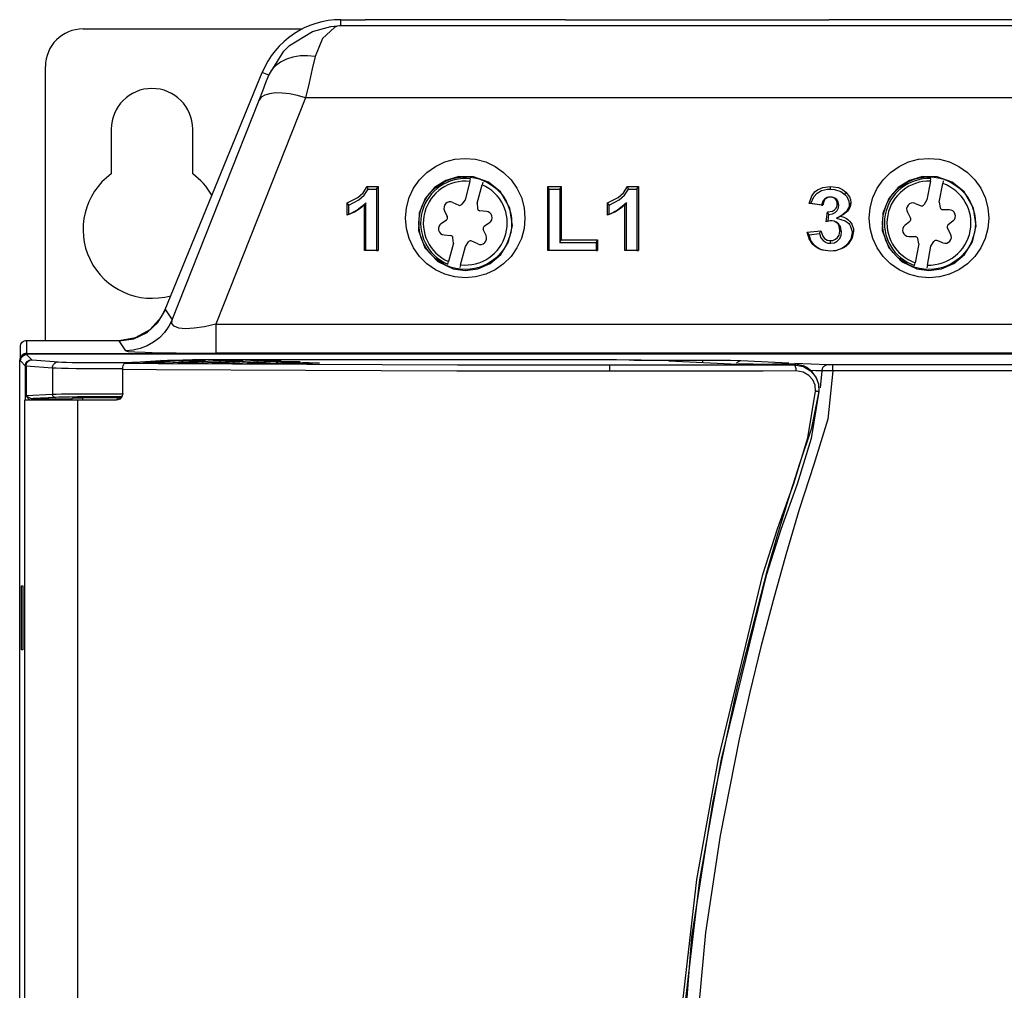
# Model space of a CAD drawing. Extents: x 59 to 422, y -194 to 264.
# Tile 9 of 12: x 59 to 137, y 187 to 264. Entities that reach past the tile are written whole.
import ezdxf

# ---------------------------------------------------------------- set-up
doc = ezdxf.new("R2010")
doc.units = 0
doc.layers.get('0').update_dxf_attribs({"linetype": 'CONTINUOUS'})

msp = doc.modelspace()

# ---------------------------------------------------------------- linework, layer by layer
at = {"color": 7, "linetype": 'CONTINUOUS'}
for p, q in [((84.497, 263.846), (84.497, 264.319)), ((84.497, 264.319), (86.419, 264.319)), ((102.419, 264.319), (86.419, 264.319)), ((102.419, 264.319), (123.419, 264.319)), ((139.419, 264.319), (123.419, 264.319)), ((63.919, 263.578), (81.411, 263.578)), ((84.497, 263.846), (178.342, 263.846)), ((60.919, 238.712), (60.919, 260.578)), ((70.463, 241.172), (78.209, 260.099)), ((78.74, 259.882), (78.209, 260.099)), ((71.028, 240.37), (77.97, 257.899)), ((81.671, 258.075), (74.513, 240.003)), ((181.167, 258.075), (81.671, 258.075)), ((66.169, 255.578), (66.169, 252.015)), ((72.669, 252.015), (72.669, 255.578)), ((94.794, 251.407), (94.399, 249.935)), ((94.794, 251.407), (94.849, 251.613)), ((131.54, 251.426), (131.258, 249.928)), ((131.54, 251.426), (131.58, 251.635)), ((132.562, 251.451), (132.523, 251.241)), ((86.588, 251.01), (87.459, 251.01)), ((86.672, 250.794), (86.588, 251.01)), ((86.672, 250.794), (87.337, 250.794)), ((87.337, 250.794), (87.459, 251.01)), ((87.337, 250.794), (87.337, 245.899)), ((87.459, 251.01), (87.459, 245.894)), ((95.365, 249.676), (95.76, 251.148)), ((95.815, 251.354), (95.76, 251.148)), ((100.998, 251.01), (102.084, 251.01)), ((100.998, 245.894), (100.998, 251.01)), ((101.12, 250.794), (100.998, 251.01)), ((101.12, 245.899), (101.12, 250.794)), ((101.12, 250.794), (101.962, 250.794)), ((101.962, 250.794), (102.084, 251.01)), ((101.962, 250.794), (101.962, 246.531)), ((102.084, 251.01), (102.084, 246.747)), ((107.364, 251.01), (108.235, 251.01)), ((107.448, 250.794), (107.364, 251.01)), ((107.448, 250.794), (108.113, 250.794)), ((108.113, 250.794), (108.235, 251.01)), ((108.113, 250.794), (108.113, 245.899)), ((108.235, 251.01), (108.235, 245.894)), ((123.55, 250.794), (123.549, 251.01)), ((132.241, 249.743), (132.523, 251.241)), ((94.399, 249.935), (94.15, 249.58)), ((123.558, 250.162), (123.558, 250.157)), ((124.706, 250.369), (124.795, 250.55)), ((131.258, 249.928), (131.037, 249.555)), ((84.998, 248.714), (84.998, 249.698)), ((85.12, 249.516), (84.998, 249.698)), ((85.12, 248.772), (85.12, 249.516)), ((86.495, 249.7), (86.373, 249.536)), ((86.373, 245.894), (86.373, 249.536)), ((86.495, 245.899), (86.495, 249.7)), ((92.764, 249.069), (92.985, 248.596)), ((93.429, 249.734), (93.902, 249.513)), ((95.365, 249.676), (95.403, 249.244)), ((96.105, 249.016), (95.585, 249.062)), ((105.774, 248.714), (105.774, 249.698)), ((105.896, 249.516), (105.774, 249.698)), ((105.896, 248.772), (105.896, 249.516)), ((107.271, 249.7), (107.149, 249.536)), ((107.149, 245.894), (107.149, 249.536)), ((107.271, 245.899), (107.271, 249.7)), ((122.939, 249.501), (121.853, 249.649)), ((122.001, 249.635), (121.853, 249.649)), ((122.836, 249.521), (122.001, 249.635)), ((122.836, 249.521), (122.939, 249.501)), ((124.219, 249.506), (124.097, 249.612)), ((125.06, 249.593), (125.182, 249.698)), ((130.306, 249.654), (130.795, 249.47)), ((132.241, 249.743), (132.312, 249.315)), ((133.029, 249.142), (132.507, 249.147)), ((85.12, 248.772), (84.998, 248.714)), ((92.49, 248.048), (92.918, 248.348)), ((105.896, 248.772), (105.774, 248.714)), ((123.228, 248.183), (123.33, 248.977)), ((123.439, 248.761), (123.33, 248.977)), ((123.37, 248.227), (123.439, 248.761)), ((123.662, 248.26), (123.659, 248.255)), ((124.045, 248.475), (124.37, 248.623)), ((129.694, 248.941), (129.95, 248.486)), ((96.074, 247.087), (95.854, 247.561)), ((96.348, 248.109), (95.92, 247.809)), ((124.436, 247.387), (124.314, 247.492)), ((129.498, 247.902), (129.902, 248.233)), ((133.145, 247.216), (132.889, 247.671)), ((133.34, 248.255), (132.936, 247.924)), ((92.733, 247.141), (93.254, 247.095)), ((93.473, 246.481), (93.435, 246.913)), ((101.962, 246.531), (102.084, 246.747)), ((102.084, 246.747), (104.978, 246.747)), ((104.856, 246.531), (104.978, 246.747)), ((104.978, 246.747), (104.978, 245.894)), ((121.709, 247.347), (122.794, 247.468)), ((121.846, 247.146), (121.709, 247.347)), ((121.846, 247.146), (122.691, 247.24)), ((122.691, 247.24), (122.794, 247.468)), ((125.277, 247.322), (125.399, 247.427)), ((129.809, 247.015), (130.332, 247.009)), ((130.597, 246.414), (130.527, 246.842)), ((132.533, 246.503), (132.044, 246.687)), ((93.473, 246.481), (93.079, 245.008)), ((94.044, 244.749), (94.439, 246.222)), ((94.439, 246.222), (94.688, 246.577)), ((95.41, 246.423), (94.936, 246.644)), ((101.962, 246.531), (104.856, 246.531)), ((104.856, 246.531), (104.856, 245.899)), ((123.556, 246.465), (123.557, 246.681)), ((130.597, 246.414), (130.315, 244.915)), ((131.298, 244.731), (131.58, 246.229)), ((131.58, 246.229), (131.801, 246.602)), ((86.495, 245.899), (86.373, 245.894)), ((87.459, 245.894), (86.373, 245.894)), ((87.337, 245.899), (86.495, 245.899)), ((87.337, 245.899), (87.459, 245.894)), ((101.12, 245.899), (100.998, 245.894)), ((104.978, 245.894), (100.998, 245.894)), ((104.856, 245.899), (101.12, 245.899)), ((104.856, 245.899), (104.978, 245.894)), ((107.271, 245.899), (107.149, 245.894)), ((108.235, 245.894), (107.149, 245.894)), ((108.113, 245.899), (107.271, 245.899)), ((108.113, 245.899), (108.235, 245.894)), ((123.534, 245.834), (123.535, 245.829)), ((93.023, 244.803), (93.079, 245.008)), ((94.044, 244.749), (93.989, 244.544)), ((130.276, 244.706), (130.315, 244.915)), ((131.298, 244.731), (131.259, 244.521)), ((69.898, 240.145), (70.5, 241.157)), ((70.463, 241.172), (70.5, 241.157)), ((70.5, 241.157), (71.028, 240.37)), ((69.028, 239.352), (69.898, 240.145)), ((74.513, 240.003), (188.325, 240.003)), ((74.513, 240.003), (74.513, 237.695)), ((66.799, 238.673), (67.964, 238.846)), ((67.964, 238.846), (69.028, 239.352)), ((58.919, 237.17), (58.919, 238.212)), ((59.419, 238.712), (59.419, 237.67)), ((59.419, 238.712), (66.799, 238.712)), ((66.799, 238.712), (66.799, 238.673)), ((67.327, 237.886), (66.799, 238.673)), ((59.419, 237.67), (203.419, 237.67)), ((59.419, 237.631), (59.419, 237.578)), ((59.419, 237.631), (203.419, 237.631)), ((59.419, 237.578), (59.827, 237.171)), ((188.325, 237.695), (74.513, 237.695)), ((58.867, 76.078), (58.867, 237.079)), ((58.867, 237.079), (58.919, 237.079)), ((59.327, 236.671), (58.919, 237.079)), ((59.327, 233.959), (59.327, 236.671)), ((61.476, 236.505), (59.379, 236.667)), ((59.379, 236.667), (59.379, 234.307)), ((59.853, 237.167), (61.95, 237.004)), ((61.476, 236.505), (61.476, 234.415)), ((67.259, 236.894), (70.791, 237.126)), ((68.517, 237), (70.111, 237.105)), ((68.802, 236.927), (71.683, 237.117)), ((73.598, 237.096), (70.705, 236.907)), ((70.705, 236.907), (70.721, 236.907)), ((73.615, 237.097), (70.721, 236.907)), ((71.537, 236.909), (74.697, 237.117)), ((105.455, 237.159), (72.649, 237.159)), ((76.612, 237.096), (73.439, 236.888)), ((73.439, 236.888), (73.455, 236.889)), ((76.629, 237.097), (73.455, 236.889)), ((73.598, 237.096), (73.615, 237.097)), ((74.293, 236.892), (77.711, 237.117)), ((79.626, 237.096), (76.194, 236.871)), ((76.194, 236.871), (76.21, 236.872)), ((79.642, 237.097), (76.21, 236.872)), ((76.612, 237.096), (76.629, 237.097)), ((77.071, 236.876), (79.252, 237.02)), ((81.161, 236.999), (78.971, 236.856)), ((78.971, 236.856), (78.987, 236.856)), ((81.178, 237), (78.987, 236.856)), ((79.626, 237.096), (79.642, 237.097)), ((79.871, 236.862), (80.794, 236.923)), ((81.161, 236.999), (81.178, 237)), ((82.696, 236.902), (81.769, 236.842)), ((81.769, 236.842), (81.786, 236.842)), ((82.713, 236.903), (81.786, 236.842)), ((82.696, 236.902), (82.713, 236.903)), ((105.919, 236.753), (105.919, 236.253)), ((107.883, 237.146), (113.383, 237.146)), ((110.651, 237.081), (116.179, 236.83)), ((113.383, 236.957), (113.383, 237.146)), ((116.419, 237.1), (120.235, 236.927)), ((120.641, 236.777), (120.658, 236.82)), ((120.714, 236.906), (123.318, 236.788)), ((67.078, 236.395), (67.078, 234.459)), ((122.776, 234.919), (122.885, 236.276)), ((59.379, 234.307), (61.476, 234.415)), ((61.713, 234.166), (59.933, 234.074)), ((63.128, 234.144), (63.032, 234.048)), ((63.128, 234.144), (63.865, 234.144)), ((63.865, 234.144), (63.865, 233.959)), ((66.665, 233.968), (66.665, 234.144)), ((66.665, 234.144), (66.969, 234.144)), ((122.649, 234.663), (122.641, 234.64)), ((59.266, 79.197), (59.266, 233.959)), ((59.266, 233.959), (63.473, 233.959)), ((63.473, 233.959), (66.595, 233.959)), ((59.024, 219.131), (59.118, 219.131)), ((59.024, 214.026), (59.024, 219.131)), ((59.118, 219.131), (59.118, 214.026)), ((59.118, 214.026), (59.024, 214.026))]:
    msp.add_line(p, q, dxfattribs=at)
at = {"color": 7, "linetype": 'CONTINUOUS', "flags": 128}
for points in [[(78.74, 259.882), (79.936, 261.794), (80.407, 262.258), (82.219, 263.383), (83.689, 263.781), (84.483, 263.845), (84.497, 263.846)], [(84.497, 263.846), (84.49, 263.845), (84.474, 263.844), (84.443, 263.841), (84.371, 263.831), (84.201, 263.793), (83.973, 263.708), (83.022, 262.822), (82.44, 261.38)], [(82.44, 261.38), (81.83, 261.442), (81.234, 261.428), (80.669, 261.337), (80.147, 261.172), (79.683, 260.938), (79.288, 260.64), (78.97, 260.285), (78.74, 259.882)], [(82.44, 261.38), (82.216, 260.397), (81.958, 259.289), (81.671, 258.075)], [(77.97, 257.899), (78.257, 258.627), (78.515, 259.293), (78.74, 259.882)], [(81.671, 258.075), (81.022, 258.261), (80.393, 258.391), (79.801, 258.46), (79.266, 258.468), (78.803, 258.413), (78.425, 258.297), (78.145, 258.124), (77.97, 257.899)], [(94.419, 243.716), (93.592, 243.789), (92.789, 244.004), (92.037, 244.355), (91.356, 244.831), (90.769, 245.419), (90.292, 246.099), (89.941, 246.852), (89.726, 247.654), (89.654, 248.482), (89.726, 249.309), (89.941, 250.111), (90.292, 250.864), (90.769, 251.545), (91.356, 252.132), (92.037, 252.608), (92.789, 252.959), (93.592, 253.174), (94.419, 253.247), (95.247, 253.174), (96.049, 252.959), (96.802, 252.608), (97.482, 252.132), (98.069, 251.545), (98.546, 250.864), (98.897, 250.111), (99.112, 249.309), (99.184, 248.482), (99.112, 247.654), (98.897, 246.852), (98.546, 246.099), (98.069, 245.419), (97.482, 244.831), (96.802, 244.355), (96.049, 244.004), (95.247, 243.789), (94.419, 243.716)], [(131.419, 243.716), (130.592, 243.789), (129.789, 244.004), (129.037, 244.355), (128.356, 244.831), (127.769, 245.419), (127.292, 246.099), (126.941, 246.852), (126.726, 247.654), (126.654, 248.482), (126.726, 249.309), (126.941, 250.111), (127.292, 250.864), (127.769, 251.545), (128.356, 252.132), (129.037, 252.608), (129.789, 252.959), (130.592, 253.174), (131.419, 253.247), (132.247, 253.174), (133.049, 252.959), (133.802, 252.608), (134.482, 252.132), (135.069, 251.545), (135.546, 250.864), (135.897, 250.111), (136.112, 249.309), (136.184, 248.482), (136.112, 247.654), (135.897, 246.852), (135.546, 246.099), (135.069, 245.419), (134.482, 244.831), (133.802, 244.355), (133.049, 244.004), (132.247, 243.789), (131.419, 243.716)], [(94.419, 244.294), (95.419, 244.429), (96.401, 244.858), (97.244, 245.569), (97.879, 246.575), (98.179, 247.85), (97.984, 249.272), (97.224, 250.571), (96.273, 251.336), (95.065, 251.768), (93.905, 251.789), (92.869, 251.49), (91.959, 250.91), (91.217, 250.039), (90.744, 248.879), (90.696, 247.497), (91.203, 246.102), (92.217, 245.005), (93.457, 244.419), (94.419, 244.294)], [(131.419, 244.294), (132.419, 244.429), (133.401, 244.858), (134.244, 245.569), (134.879, 246.575), (135.179, 247.85), (134.984, 249.272), (134.224, 250.571), (133.273, 251.336), (132.065, 251.768), (130.905, 251.789), (129.869, 251.49), (128.959, 250.91), (128.217, 250.039), (127.744, 248.879), (127.696, 247.497), (128.203, 246.102), (129.217, 245.005), (130.457, 244.419), (131.419, 244.294)], [(84.998, 249.698), (85.841, 250.131), (86.273, 250.502), (86.588, 251.01)], [(85.12, 249.516), (85.924, 249.944), (86.35, 250.308), (86.672, 250.794)], [(105.774, 249.698), (106.617, 250.131), (107.049, 250.502), (107.364, 251.01)], [(105.896, 249.516), (106.701, 249.944), (107.126, 250.308), (107.448, 250.794)], [(121.853, 249.649), (122.073, 250.268), (122.349, 250.611), (122.529, 250.743), (122.95, 250.928), (123.549, 251.01)], [(122.001, 249.635), (122.221, 250.179), (122.492, 250.473), (122.852, 250.671), (123.312, 250.781), (123.55, 250.794)], [(123.549, 251.01), (124.206, 250.91), (124.516, 250.767), (124.795, 250.55)], [(123.55, 250.794), (123.879, 250.77), (124.38, 250.609), (124.706, 250.369)], [(123.558, 250.162), (123.295, 250.115), (123.084, 249.985), (122.946, 249.819), (122.836, 249.521)], [(123.558, 250.157), (123.458, 250.15), (123.409, 250.14), (123.247, 250.071), (123.118, 249.96), (123.016, 249.801), (122.939, 249.501)], [(124.219, 249.506), (124.172, 249.776), (124.064, 249.952), (123.898, 250.084), (123.699, 250.151), (123.558, 250.162)], [(124.097, 249.612), (124.056, 249.848), (123.968, 249.989), (123.832, 250.096), (123.672, 250.149), (123.558, 250.157)], [(124.706, 250.369), (124.857, 250.198), (125.031, 249.835), (125.06, 249.593)], [(124.795, 250.55), (125.068, 250.186), (125.153, 249.954), (125.182, 249.698)], [(86.373, 249.536), (86.022, 249.242), (85.631, 248.992), (84.998, 248.714)], [(86.495, 249.7), (86.159, 249.393), (85.791, 249.115), (85.12, 248.772)], [(107.149, 249.536), (106.798, 249.242), (106.407, 248.992), (105.774, 248.714)], [(107.271, 249.7), (106.935, 249.393), (106.567, 249.115), (105.896, 248.772)], [(123.33, 248.977), (123.709, 249.03), (123.881, 249.127), (124.007, 249.271), (124.08, 249.45), (124.097, 249.612)], [(123.439, 248.761), (123.722, 248.811), (123.934, 248.917), (124.093, 249.081), (124.191, 249.287), (124.219, 249.506)], [(125.06, 249.593), (125.039, 249.389), (125.009, 249.29), (124.842, 249.002), (124.49, 248.712), (124.045, 248.475)], [(125.182, 249.698), (125.163, 249.494), (125.137, 249.394), (124.961, 249.068), (124.604, 248.755), (124.37, 248.623)], [(123.662, 248.26), (123.537, 248.254), (123.37, 248.227)], [(124.436, 247.387), (124.354, 247.808), (124.202, 248.029), (123.978, 248.192), (123.857, 248.235), (123.662, 248.26)], [(124.045, 248.475), (124.737, 248.268), (124.891, 248.163), (125.021, 248.035), (125.077, 247.965), (125.166, 247.821), (125.266, 247.501), (125.277, 247.322)], [(124.37, 248.623), (124.613, 248.555), (124.728, 248.505), (124.837, 248.446), (124.939, 248.377), (125.088, 248.241), (125.212, 248.085), (125.263, 248), (125.385, 247.629), (125.399, 247.427)], [(123.659, 248.255), (123.535, 248.248), (123.412, 248.228), (123.228, 248.183)], [(123.37, 248.227), (123.299, 248.206), (123.228, 248.183)], [(123.557, 246.681), (123.688, 246.691), (123.752, 246.704), (123.957, 246.789), (124.122, 246.929), (124.247, 247.125), (124.312, 247.437), (124.314, 247.492)], [(124.314, 247.492), (124.256, 247.837), (124.133, 248.038), (123.943, 248.189), (123.861, 248.224), (123.659, 248.255)], [(123.535, 245.829), (122.825, 245.941), (122.573, 246.052), (122.346, 246.199), (122.148, 246.377), (121.853, 246.812), (121.709, 247.347)], [(123.534, 245.834), (122.951, 245.912), (122.711, 246.003), (122.491, 246.129), (122.297, 246.286), (122, 246.679), (121.846, 247.146)], [(122.691, 247.24), (122.802, 246.916), (122.976, 246.688), (123.226, 246.528), (123.357, 246.486), (123.556, 246.465)], [(122.794, 247.468), (122.937, 247.025), (123.089, 246.849), (123.296, 246.726), (123.351, 246.708), (123.557, 246.681)], [(125.277, 247.322), (125.171, 246.789), (124.858, 246.342), (124.67, 246.182), (124.458, 246.047), (123.972, 245.875), (123.534, 245.834)], [(125.399, 247.427), (125.301, 246.895), (124.973, 246.398), (124.777, 246.224), (124.555, 246.077), (124.043, 245.882), (123.535, 245.829)], [(123.556, 246.465), (123.867, 246.516), (124.12, 246.661), (124.294, 246.855), (124.408, 247.127), (124.436, 247.387)], [(66.799, 238.712), (68.111, 238.936), (69.273, 239.58), (70.157, 240.573), (70.463, 241.172)], [(71.028, 240.37), (70.764, 239.842), (70.426, 239.358), (70.02, 238.93), (69.555, 238.565), (69.042, 238.273), (68.492, 238.06), (67.916, 237.93), (67.327, 237.886)], [(74.513, 240.003), (73.61, 239.8), (72.798, 239.68), (72.109, 239.647), (71.569, 239.704), (71.201, 239.848), (71.018, 240.073), (71.028, 240.37)], [(58.919, 238.212), (58.929, 238.31), (58.957, 238.403), (59.003, 238.49), (59.066, 238.566), (59.141, 238.628), (59.228, 238.674), (59.322, 238.703), (59.419, 238.712)], [(58.867, 237.079), (58.899, 237.262), (58.989, 237.424), (59.13, 237.549), (59.298, 237.617), (59.419, 237.631)], [(59.419, 237.67), (59.322, 237.66), (59.228, 237.632), (59.141, 237.586), (59.066, 237.524), (59.003, 237.448), (58.957, 237.361), (58.929, 237.267), (58.919, 237.17)], [(58.919, 237.079), (58.957, 237.27), (59.066, 237.432), (59.228, 237.54), (59.419, 237.578)], [(67.327, 237.886), (67.526, 237.842), (68.054, 237.801), (68.89, 237.765), (70.002, 237.735), (71.346, 237.713), (72.869, 237.7), (74.513, 237.695)], [(59.327, 236.671), (59.337, 236.768), (59.365, 236.862), (59.411, 236.948), (59.473, 237.024), (59.549, 237.086), (59.636, 237.133), (59.729, 237.161), (59.827, 237.171)], [(59.379, 236.667), (59.352, 236.668), (59.335, 236.67), (59.327, 236.671)], [(59.379, 236.667), (59.389, 236.764), (59.417, 236.857), (59.461, 236.943), (59.519, 237.019), (59.591, 237.081), (59.673, 237.128), (59.761, 237.156), (59.853, 237.167)], [(59.827, 237.171), (59.831, 237.169), (59.839, 237.168), (59.853, 237.167)], [(61.476, 236.505), (61.486, 236.602), (61.513, 236.695), (61.557, 236.781), (61.616, 236.857), (61.688, 236.919), (61.77, 236.965), (61.858, 236.994), (61.95, 237.004)], [(67.133, 236.453), (66.977, 236.451), (66.273, 236.445), (65.534, 236.443), (64.786, 236.443), (64.055, 236.447), (63.365, 236.453), (62.743, 236.463), (62.209, 236.475), (61.781, 236.489), (61.476, 236.505)], [(61.95, 237.004), (62.217, 236.989), (62.591, 236.975), (63.058, 236.963), (63.603, 236.953), (64.206, 236.946), (64.846, 236.943), (65.501, 236.942), (66.147, 236.945), (66.763, 236.951), (67.326, 236.96), (67.817, 236.971), (68.219, 236.985), (68.517, 237)], [(67.078, 236.395), (67.088, 236.559), (67.118, 236.706), (67.164, 236.817), (67.222, 236.882), (67.259, 236.894)], [(67.259, 236.894), (69.913, 236.875), (81.767, 236.808), (93.799, 236.767), (105.919, 236.753)], [(68.628, 236.984), (68.607, 236.989), (68.517, 237)], [(68.88, 236.903), (68.879, 236.903), (68.795, 236.907), (68.745, 236.912), (68.729, 236.917), (68.748, 236.922), (68.802, 236.927)], [(68.902, 236.903), (68.809, 236.907), (68.782, 236.91)], [(68.802, 236.927), (68.846, 236.922), (68.888, 236.908), (68.897, 236.904)], [(70.721, 236.907), (70.635, 236.903), (70.518, 236.899), (70.376, 236.895), (70.213, 236.893), (70.035, 236.891), (69.847, 236.89), (69.657, 236.89), (69.47, 236.891), (69.293, 236.893), (69.132, 236.896), (68.992, 236.899), (68.88, 236.903)], [(70.111, 237.105), (70.34, 237.116), (70.65, 237.126), (70.892, 237.132)], [(70.223, 237.089), (70.202, 237.094), (70.111, 237.105)], [(70.791, 237.126), (70.974, 237.136), (71.222, 237.144), (71.527, 237.15), (71.876, 237.155), (72.255, 237.158), (72.649, 237.159)], [(71.615, 236.885), (71.614, 236.885), (71.531, 236.889), (71.48, 236.894), (71.464, 236.899), (71.483, 236.904), (71.537, 236.909)], [(71.637, 236.884), (71.544, 236.889), (71.517, 236.891)], [(71.537, 236.909), (71.581, 236.904), (71.624, 236.89), (71.632, 236.886)], [(73.455, 236.889), (73.369, 236.884), (73.252, 236.88), (73.11, 236.877), (72.947, 236.874), (72.769, 236.873), (72.582, 236.872), (72.391, 236.872), (72.205, 236.873), (72.028, 236.875), (71.867, 236.877), (71.727, 236.881), (71.615, 236.885)], [(71.683, 237.117), (71.765, 237.121), (71.873, 237.125), (72.005, 237.128), (72.156, 237.131), (72.323, 237.133), (72.499, 237.134), (72.68, 237.134), (72.86, 237.134), (73.034, 237.132), (73.196, 237.13), (73.341, 237.127), (73.466, 237.124), (73.565, 237.12), (73.637, 237.115), (73.678, 237.111), (73.688, 237.106), (73.667, 237.101), (73.615, 237.097)], [(71.683, 237.117), (71.727, 237.112), (71.77, 237.098), (71.809, 237.076), (71.844, 237.046), (71.873, 237.01), (71.887, 236.984)], [(73.635, 237.099), (73.636, 237.099), (73.617, 237.098), (73.598, 237.096)], [(74.371, 236.868), (74.37, 236.868), (74.287, 236.872), (74.236, 236.877), (74.221, 236.882), (74.24, 236.887), (74.293, 236.892)], [(74.394, 236.868), (74.301, 236.872), (74.273, 236.874)], [(74.293, 236.892), (74.337, 236.887), (74.38, 236.873), (74.389, 236.869)], [(76.21, 236.872), (76.124, 236.867), (76.008, 236.863), (75.866, 236.86), (75.703, 236.857), (75.525, 236.856), (75.338, 236.855), (75.147, 236.855), (74.961, 236.856), (74.784, 236.858), (74.623, 236.86), (74.483, 236.864), (74.371, 236.868)], [(74.697, 237.117), (74.778, 237.121), (74.887, 237.125), (75.019, 237.128), (75.17, 237.131), (75.337, 237.133), (75.513, 237.134), (75.694, 237.134), (75.874, 237.134), (76.048, 237.132), (76.21, 237.13), (76.355, 237.127), (76.479, 237.124), (76.579, 237.12), (76.65, 237.115), (76.692, 237.111), (76.702, 237.106), (76.681, 237.101), (76.629, 237.097)], [(74.697, 237.117), (74.741, 237.112), (74.784, 237.098), (74.823, 237.076), (74.858, 237.046), (74.887, 237.01), (74.901, 236.984)], [(76.649, 237.099), (76.65, 237.099), (76.63, 237.098), (76.612, 237.096)], [(77.149, 236.852), (77.148, 236.852), (77.065, 236.857), (77.014, 236.861), (76.998, 236.866), (77.018, 236.871), (77.071, 236.876)], [(77.171, 236.852), (77.079, 236.856), (77.051, 236.859)], [(77.071, 236.876), (77.115, 236.871), (77.158, 236.857), (77.167, 236.853)], [(78.987, 236.856), (78.901, 236.852), (78.785, 236.848), (78.643, 236.844), (78.48, 236.842), (78.302, 236.84), (78.115, 236.839), (77.925, 236.839), (77.738, 236.84), (77.561, 236.842), (77.401, 236.845), (77.261, 236.848), (77.149, 236.852)], [(77.711, 237.117), (77.792, 237.121), (77.9, 237.125), (78.032, 237.128), (78.184, 237.131), (78.35, 237.133), (78.527, 237.134), (78.708, 237.134), (78.888, 237.134), (79.062, 237.132), (79.224, 237.13), (79.369, 237.127), (79.493, 237.124), (79.593, 237.12), (79.664, 237.115), (79.706, 237.111), (79.716, 237.106), (79.695, 237.101), (79.642, 237.097)], [(77.711, 237.117), (77.755, 237.112), (77.797, 237.098), (77.837, 237.076), (77.871, 237.046), (77.9, 237.01), (77.915, 236.984)], [(79.252, 237.02), (79.333, 237.024), (79.441, 237.028), (79.573, 237.031), (79.724, 237.034), (79.89, 237.036), (80.066, 237.037), (80.246, 237.037), (80.425, 237.036), (80.599, 237.035), (80.76, 237.033), (80.905, 237.03), (81.029, 237.027), (81.128, 237.023), (81.199, 237.018), (81.241, 237.014), (81.251, 237.009), (81.23, 237.004), (81.178, 237)], [(79.252, 237.02), (79.296, 237.015), (79.339, 237.001), (79.378, 236.979), (79.413, 236.949), (79.442, 236.913), (79.456, 236.888)], [(79.663, 237.099), (79.663, 237.099), (79.644, 237.098), (79.626, 237.096)], [(79.948, 236.838), (79.947, 236.838), (79.864, 236.842), (79.814, 236.847), (79.798, 236.852), (79.817, 236.857), (79.871, 236.862)], [(79.971, 236.838), (79.878, 236.842), (79.851, 236.845)], [(79.871, 236.862), (79.915, 236.857), (79.957, 236.843), (79.966, 236.839)], [(81.786, 236.842), (81.699, 236.838), (81.583, 236.834), (81.442, 236.83), (81.279, 236.828), (81.101, 236.826), (80.914, 236.825), (80.724, 236.825), (80.537, 236.826), (80.361, 236.828), (80.2, 236.831), (80.061, 236.834), (79.948, 236.838)], [(80.794, 236.923), (80.874, 236.927), (80.982, 236.931), (81.113, 236.934), (81.264, 236.937), (81.429, 236.939), (81.604, 236.94), (81.784, 236.94), (81.963, 236.939), (82.135, 236.938), (82.296, 236.936), (82.441, 236.933), (82.564, 236.93), (82.663, 236.926), (82.734, 236.921), (82.776, 236.917), (82.786, 236.912), (82.765, 236.907), (82.713, 236.903)], [(80.794, 236.923), (80.838, 236.918), (80.88, 236.904), (80.919, 236.882), (80.954, 236.852), (80.976, 236.825)], [(81.198, 237.002), (81.198, 237.002), (81.179, 237.001), (81.161, 236.999)], [(82.733, 236.905), (82.733, 236.905), (82.714, 236.904), (82.696, 236.902)], [(110.651, 237.081), (110.051, 237.103), (109.312, 237.123), (108.455, 237.138), (107.507, 237.15), (106.497, 237.157), (105.455, 237.159)], [(105.919, 236.753), (115.509, 236.76), (118.084, 236.765), (120.641, 236.777)], [(113.383, 237.146), (114.544, 237.141), (115.574, 237.126), (116.419, 237.1)], [(116.072, 236.894), (116.11, 236.946), (116.176, 237.01), (116.251, 237.059), (116.333, 237.089), (116.419, 237.1)], [(118.053, 236.804), (117.385, 236.806), (116.776, 236.813), (116.295, 236.825), (116.179, 236.83)], [(120.658, 236.82), (119.802, 236.812), (118.926, 236.807), (118.053, 236.804)], [(120.641, 236.777), (120.671, 236.765), (120.7, 236.735), (120.727, 236.688), (120.75, 236.626), (120.77, 236.55), (120.784, 236.464), (120.793, 236.371), (120.797, 236.275)], [(120.641, 236.777), (121.397, 236.635), (121.961, 236.293), (122.36, 235.822), (122.592, 235.259), (122.641, 234.64)], [(121.685, 236.552), (121.417, 236.68), (120.761, 236.818), (120.658, 236.82)], [(122.649, 234.663), (122.619, 235.198), (122.44, 235.726), (122.104, 236.208), (121.686, 236.552)], [(122.885, 236.276), (122.917, 236.469), (123.01, 236.635), (123.151, 236.747), (123.318, 236.788)], [(123.318, 236.788), (123.357, 236.786), (123.402, 236.785), (123.54, 236.782), (123.618, 236.782), (123.742, 236.781)], [(123.734, 236.281), (123.734, 236.47), (123.736, 236.63), (123.739, 236.739), (123.742, 236.781)], [(123.742, 236.781), (136.199, 236.78), (148.653, 236.788), (161.092, 236.806), (173.508, 236.832), (185.89, 236.868), (198.228, 236.913)], [(105.919, 236.253), (93.756, 236.267), (81.682, 236.308), (69.786, 236.375), (67.078, 236.395)], [(120.797, 236.275), (118.199, 236.26), (115.537, 236.258), (114.259, 236.258), (109.14, 236.254), (105.919, 236.253)], [(123.734, 236.281), (123.36, 232.439), (122.224, 228.804), (121.067, 225.209), (119.998, 221.609), (118.982, 217.962), (118.007, 214.246), (117.118, 210.621), (116.269, 206.878), (114.761, 199.186), (113.594, 191.441), (112.86, 183.66)], [(122.373, 234.657), (122.334, 235.131), (122.151, 235.559), (121.838, 235.914), (121.393, 236.171), (120.797, 236.275)], [(122.885, 236.276), (122.385, 236.298), (121.972, 236.317)], [(123.734, 236.281), (123.734, 236.281), (123.485, 236.278), (123.329, 236.277), (123.052, 236.276), (122.962, 236.276), (122.885, 236.276), (122.885, 236.276)], [(198.304, 236.413), (185.952, 236.368), (173.556, 236.332), (161.126, 236.306), (148.672, 236.288), (136.205, 236.28), (123.734, 236.281)], [(59.379, 234.307), (59.382, 234.305), (59.421, 234.271), (59.613, 234.151), (59.791, 234.089), (59.933, 234.074)], [(59.657, 233.959), (59.614, 233.985), (59.415, 234.233), (59.381, 234.303), (59.379, 234.307)], [(61.476, 234.415), (61.781, 234.427), (62.209, 234.437), (62.743, 234.445), (63.365, 234.452), (64.055, 234.457), (64.786, 234.459), (65.534, 234.46), (66.273, 234.458), (66.977, 234.454), (67.137, 234.452)], [(61.476, 234.415), (61.481, 234.367), (61.495, 234.32), (61.517, 234.277), (61.546, 234.239), (61.582, 234.208), (61.623, 234.185), (61.667, 234.171), (61.713, 234.166)], [(67.048, 234.202), (66.87, 234.204), (66.21, 234.208), (65.518, 234.21), (64.816, 234.21), (64.13, 234.207), (63.484, 234.202), (62.901, 234.195), (62.4, 234.187), (61.999, 234.177), (61.713, 234.166)], [(63.865, 234.144), (63.887, 234.149), (63.95, 234.153), (64.053, 234.157), (64.193, 234.16), (64.366, 234.163), (64.565, 234.166), (64.787, 234.167), (65.022, 234.169), (65.265, 234.169), (65.509, 234.169), (65.744, 234.167), (65.965, 234.166), (66.165, 234.163), (66.338, 234.16), (66.478, 234.157), (66.581, 234.153), (66.644, 234.149), (66.665, 234.144)], [(67.078, 234.459), (67.051, 234.295), (66.973, 234.148), (66.852, 234.037), (66.703, 233.972), (66.595, 233.959)], [(136.579, 86.698), (136.008, 92.969), (134.77, 99.162), (132.922, 105.186), (129.477, 113.787), (125.699, 122.26), (121.979, 130.754), (118.709, 139.415), (115.947, 148.4), (113.686, 157.55), (112.122, 166.818), (111.455, 176.159), (111.767, 185.937), (112.887, 195.678), (114.615, 205.324), (118.172, 220.026), (119.343, 223.664), (120.631, 227.279), (121.74, 230.925), (122.373, 234.657)], [(122.641, 234.64), (122.007, 230.894), (120.893, 227.236), (119.597, 223.609), (118.418, 219.96), (114.847, 205.278), (113.101, 195.649), (111.958, 185.924), (111.635, 176.161), (112.277, 167.141), (113.778, 158.191), (115.938, 149.35), (118.557, 140.659), (121.886, 131.696), (125.708, 122.915), (129.609, 114.162), (133.177, 105.281), (135.04, 99.23), (136.287, 93.008), (136.86, 86.708)], [(111.799, 176.094), (111.672, 180.416), (112.502, 191.102), (114.165, 201.781), (116.143, 211.084), (118.52, 220.299), (119.343, 223.175), (120.207, 226.039), (121.125, 228.891), (122.063, 231.738), (122.649, 234.663)], [(122.641, 234.64), (122.636, 234.64), (122.622, 234.64), (122.599, 234.642), (122.568, 234.644), (122.529, 234.646), (122.483, 234.649), (122.431, 234.653), (122.373, 234.657)], [(59.933, 234.074), (60.151, 234.075), (60.375, 234.075), (60.597, 234.074), (60.81, 234.073), (61.008, 234.071), (61.184, 234.069)], [(59.999, 233.959), (59.998, 233.961), (59.988, 233.999), (59.977, 234.03), (59.963, 234.053), (59.948, 234.068), (59.933, 234.074)], [(61.043, 233.959), (61.064, 233.994), (61.089, 234.026), (61.119, 234.049), (61.151, 234.063), (61.184, 234.069)], [(61.184, 234.069), (61.749, 234.061), (62.369, 234.054), (63.032, 234.048)], [(63.032, 234.048), (63.03, 234.031), (63.029, 233.983), (63.029, 233.959)], [(63.473, 233.959), (63.473, 224.91), (63.473, 176.91), (63.473, 126.578), (63.473, 105.303), (63.473, 79.197)]]:
    msp.add_lwpolyline(points, dxfattribs=at)
at = {"color": 7, "linetype": 'CONTINUOUS'}
for centre in [(94.419, 248.078), (131.419, 248.078)]:
    msp.add_circle(centre, 3.7, dxfattribs=at)
for centre, radius, start, end in [((84.497, 257.526), 6.793, 90, 157.74271), ((63.919, 260.578), 3, 90, 180), ((69.419, 255.578), 3.25, 0, 180), ((69.419, 247.578), 5.5, 126.22155, 285.83127), ((69.419, 247.578), 5.5, 29.65416, 53.77845), ((94.419, 248.078), 3.561, 83.06488, 246.92025), ((94.419, 248.078), 3.35, 83.57625, 246.40889), ((131.419, 248.078), 3.561, 87.41791, 251.27328), ((131.419, 248.078), 3.35, 87.92928, 250.76191), ((94.419, 248.078), 3.35, 263.57625, 66.40889), ((131.419, 248.078), 3.35, 267.92928, 70.76191), ((93.217, 249.281), 0.5, 64.99257, 204.99257), ((93.986, 249.694), 0.2, 244.99257, 324.99257), ((95.602, 249.261), 0.2, 184.99257, 264.99257), ((130.129, 249.186), 0.5, 69.3456, 209.3456), ((130.865, 249.657), 0.2, 249.3456, 329.3456), ((132.509, 249.347), 0.2, 189.3456, 269.3456), ((133.023, 248.642), 0.5, 309.3456, 89.3456), ((92.803, 248.512), 0.2, 304.99257, 24.99257), ((96.061, 248.518), 0.5, 304.99257, 84.99257), ((129.775, 248.388), 0.2, 309.3456, 29.3456), ((92.777, 247.639), 0.5, 124.99257, 264.99257), ((96.035, 247.645), 0.2, 124.99257, 204.99257), ((129.815, 247.515), 0.5, 129.3456, 269.3456), ((133.063, 247.769), 0.2, 129.3456, 209.3456), ((93.236, 246.896), 0.2, 4.99257, 84.99257), ((95.621, 246.876), 0.5, 244.99257, 24.99257), ((130.329, 246.809), 0.2, 9.3456, 89.3456), ((131.973, 246.5), 0.2, 69.3456, 149.3456), ((132.709, 246.971), 0.5, 249.3456, 29.3456), ((94.852, 246.463), 0.2, 64.99257, 144.99257)]:
    msp.add_arc(centre, radius, start, end, dxfattribs=at)

doc.saveas('drawing.dxf')
